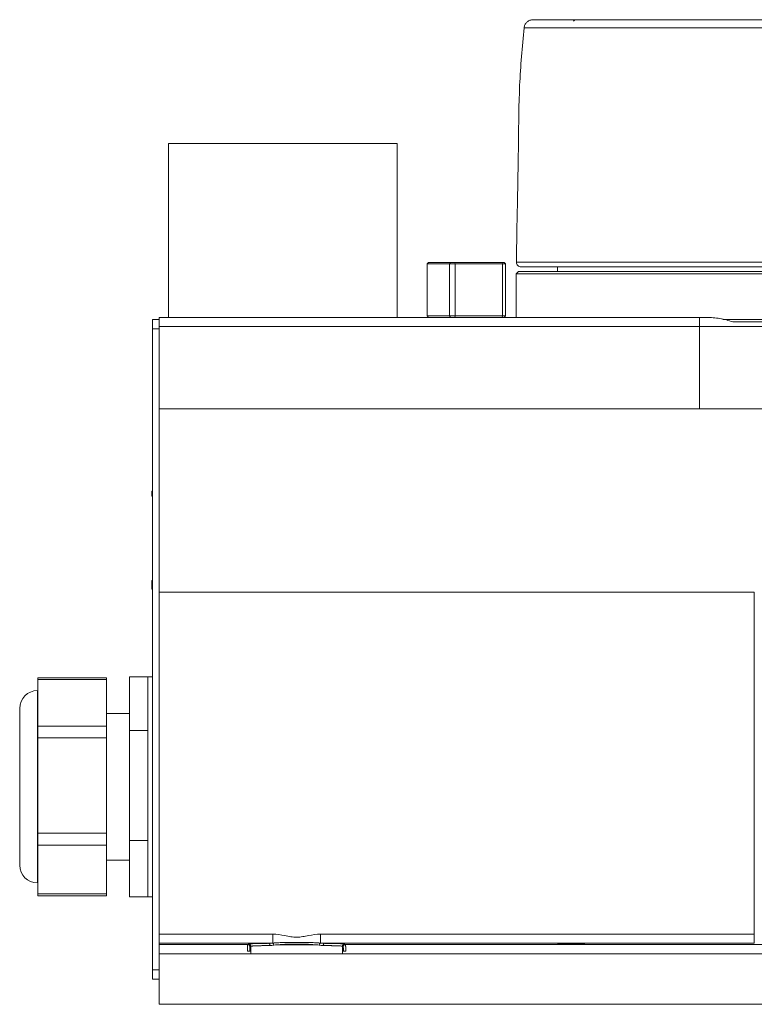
# Paper-space layout '图纸2' of a CAD drawing. Header units: millimetres. Extents: x 94 to 220, y 40 to 188.
# Tile 1 of 5: x 94 to 117, y 67 to 98. Entities that reach past the tile are written whole.
import ezdxf

# ---------------------------------------------------------------- set-up
doc = ezdxf.new("R2010")
doc.units = ezdxf.units.MM

psp = doc.layouts.new('图纸2')

# ---------------------------------------------------------------- linework, layer by layer
at = {"color": 7, "linetype": 'Continuous', "lineweight": 15}
for p, q in [((111.4147, 97.8244), (111.3718, 97.7816)), ((98.729, 93.9673), (98.729, 88.5387)), ((105.8718, 93.9673), (98.729, 93.9673)), ((105.8718, 88.5387), (105.8718, 93.9673)), ((106.8432, 90.253), (106.8004, 90.2102)), ((106.8004, 90.2102), (106.8004, 88.5816)), ((106.8004, 90.2102), (107.497, 90.2102)), ((106.8432, 90.253), (107.5374, 90.253)), ((107.5374, 90.253), (107.497, 90.2102)), ((107.6806, 90.2102), (107.497, 90.2102)), ((107.497, 88.5816), (107.497, 90.2102)), ((107.5374, 90.253), (107.666, 90.253)), ((107.666, 90.253), (107.6806, 90.2102)), ((107.666, 90.253), (109.1427, 90.253)), ((107.6806, 88.5816), (107.6806, 90.2102)), ((107.6806, 90.2102), (109.1574, 90.2102)), ((109.1574, 90.2102), (109.1427, 90.253)), ((109.1427, 90.253), (109.2085, 90.253)), ((109.1574, 90.2102), (109.1574, 88.5816)), ((109.2514, 90.2102), (109.1574, 90.2102)), ((109.2514, 90.2102), (109.2085, 90.253)), ((109.2514, 88.5816), (109.2514, 90.2102)), ((110.8718, 90.1102), (110.8718, 89.9673)), ((109.6575, 89.9673), (109.5861, 89.8959)), ((109.5861, 89.8959), (109.5861, 88.5387)), ((109.5861, 89.8959), (119.0504, 89.8959)), ((109.6575, 89.9673), (119.0504, 89.9673)), ((98.4432, 88.4673), (98.229, 88.4673)), ((98.229, 88.4673), (98.229, 88.1816)), ((98.4432, 88.253), (98.4432, 88.5322)), ((115.301, 88.5387), (98.4861, 88.5387)), ((106.8004, 88.5816), (106.8432, 88.5387)), ((106.8004, 88.5816), (107.497, 88.5816)), ((107.497, 88.5816), (107.6806, 88.5816)), ((107.5374, 88.5387), (107.497, 88.5816)), ((107.666, 88.5387), (107.6806, 88.5816)), ((109.1574, 88.5816), (107.6806, 88.5816)), ((109.1574, 88.5816), (109.1427, 88.5387)), ((109.1574, 88.5816), (109.2514, 88.5816)), ((109.2085, 88.5387), (109.2514, 88.5816)), ((109.2514, 88.5816), (109.2085, 88.5387)), ((115.301, 88.5387), (115.301, 88.253)), ((116.0283, 88.4673), (128.7289, 88.4673)), ((98.4432, 88.1816), (98.229, 88.1816)), ((98.229, 88.1816), (98.229, 68.1816)), ((98.4432, 88.253), (115.301, 88.253)), ((98.4432, 85.6816), (98.4432, 88.253)), ((115.301, 88.253), (117.3998, 88.253)), ((115.301, 85.6816), (115.301, 88.253)), ((116.3452, 88.3959), (117.5427, 88.3959)), ((98.4432, 85.6816), (115.301, 85.6816)), ((98.4432, 79.9673), (98.4432, 85.6816)), ((98.229, 83.1157), (98.2147, 83.1157)), ((98.2147, 83.0607), (98.2147, 83.1157)), ((98.2147, 83.0607), (98.229, 83.0607)), ((98.2147, 82.9618), (98.229, 82.9618)), ((98.2147, 80.3354), (98.2147, 80.0552)), ((98.2147, 80.3354), (98.229, 80.3354)), ((98.2147, 80.0552), (98.2147, 80.0553)), ((98.2147, 80.0552), (98.229, 80.0552)), ((117.0147, 79.9673), (98.4432, 79.9673)), ((98.4432, 69.2979), (98.4432, 79.9673)), ((117.0147, 79.9673), (117.0147, 69.2979)), ((96.8004, 77.2934), (94.6575, 77.2934)), ((94.6575, 77.2934), (94.6575, 77.2388)), ((94.6575, 77.2388), (96.8004, 77.2388)), ((94.6575, 77.2388), (94.6575, 76.5132)), ((96.8004, 77.2388), (96.8004, 77.2934)), ((96.8004, 75.7877), (96.8004, 77.2388)), ((97.5147, 77.3242), (98.0861, 77.3242)), ((97.5147, 75.6486), (97.5147, 77.3242)), ((98.229, 77.3244), (98.0861, 77.3244)), ((98.0861, 77.3244), (98.0861, 75.6486)), ((94.6575, 76.8959), (94.6432, 76.8959)), ((94.6575, 76.5132), (94.6575, 75.7877)), ((97.5147, 76.1816), (96.8004, 76.1816)), ((94.6575, 75.7877), (96.8004, 75.7877)), ((94.6575, 75.7877), (94.6575, 75.4193)), ((96.8004, 75.4193), (96.8004, 75.7877)), ((97.5147, 72.2203), (97.5147, 75.6486)), ((97.5147, 75.6486), (98.0861, 75.6486)), ((98.0861, 75.6486), (98.0861, 72.2203)), ((94.6575, 75.4193), (96.8004, 75.4193)), ((94.6575, 75.4193), (94.6575, 73.9348)), ((96.8004, 72.4504), (96.8004, 75.4193)), ((94.6575, 73.9348), (94.6575, 72.4504)), ((94.6575, 72.4504), (96.8004, 72.4504)), ((94.6575, 72.4504), (94.6575, 72.0764)), ((96.8004, 72.0764), (96.8004, 72.4504)), ((97.5147, 72.2203), (98.0861, 72.2203)), ((97.5147, 70.4676), (97.5147, 72.2203)), ((98.0861, 72.2203), (98.0861, 70.4676)), ((94.6575, 72.0764), (96.8004, 72.0764)), ((94.6575, 72.0764), (94.6575, 71.3175)), ((96.8004, 70.5586), (96.8004, 72.0764)), ((96.8004, 71.6102), (97.5147, 71.6102)), ((94.6575, 71.3175), (94.6575, 70.5586)), ((94.6432, 70.8959), (94.6575, 70.8959)), ((94.6575, 70.5586), (96.8004, 70.5586)), ((94.6575, 70.5586), (94.6575, 70.4983)), ((94.6575, 70.4983), (96.8004, 70.4983)), ((96.8004, 70.4983), (96.8004, 70.5586)), ((97.5147, 70.4676), (98.0861, 70.4676)), ((98.0861, 70.4676), (98.0861, 70.4673)), ((98.0861, 70.4673), (98.229, 70.4673)), ((101.9845, 69.2979), (98.4432, 69.2979)), ((98.4432, 69.0123), (98.4432, 69.2979)), ((101.9845, 69.2979), (101.9845, 69.021)), ((103.4734, 69.2979), (103.4734, 69.021)), ((117.0147, 69.2979), (103.4734, 69.2979)), ((117.0147, 69.2979), (117.0147, 69.0123)), ((101.857, 69.0123), (98.4432, 69.0123)), ((98.4432, 68.9722), (98.4432, 69.0123)), ((98.4432, 68.6865), (98.4432, 68.9722)), ((98.4432, 68.9722), (101.2008, 68.9722)), ((101.2008, 68.9722), (101.2289, 68.991)), ((101.2722, 68.9008), (101.3004, 68.9196)), ((101.3004, 68.779), (101.3004, 68.9196)), ((117.0147, 69.0123), (103.6009, 69.0123)), ((104.1575, 68.9196), (104.1857, 68.9008)), ((104.1575, 68.9196), (104.1575, 68.779)), ((104.2289, 68.991), (104.2571, 68.9722)), ((122.6293, 68.9722), (104.2571, 68.9722)), ((98.4432, 68.6865), (101.3004, 68.6865)), ((98.4432, 67.1102), (98.4432, 68.6865)), ((101.1955, 68.7673), (101.3004, 68.7673)), ((101.2671, 68.7679), (101.3004, 68.779)), ((101.3004, 68.6816), (101.3004, 68.6865)), ((104.1575, 68.6816), (101.3004, 68.6816)), ((104.1908, 68.7679), (104.1575, 68.779)), ((104.1575, 68.779), (104.1575, 68.7673)), ((104.1575, 68.7673), (104.1575, 68.6865)), ((104.1575, 68.7673), (104.2624, 68.7673)), ((122.7289, 68.6865), (104.1575, 68.6865)), ((104.1575, 68.6865), (104.1575, 68.6816)), ((98.4432, 68.1816), (98.229, 68.1816)), ((98.229, 68.1816), (98.229, 67.8959)), ((98.4432, 67.8959), (98.229, 67.8959)), ((98.4432, 67.1102), (124.8842, 67.1102))]:
    psp.add_line(p, q, dxfattribs=at)
at = {"color": 8, "linetype": 'Continuous', "lineweight": 15}
psp.add_line((94.6432, 76.8959), (94.6432, 70.8959), dxfattribs=at)
at = {"color": 7, "linetype": 'Continuous', "lineweight": 15, "flags": 128}
for points in [[(101.857, 69.0123), (101.8648, 69.0108), (101.8723, 69.0069), (101.8792, 69.0006), (101.8854, 68.9922), (101.8906, 68.982), (101.8946, 68.9703), (101.8972, 68.9576), (101.8984, 68.9442)], [(103.5595, 68.9442), (103.5607, 68.9576), (103.5633, 68.9703), (103.5673, 68.982), (103.5725, 68.9922), (103.5787, 69.0006), (103.5856, 69.0069), (103.5931, 69.0108), (103.6009, 69.0123)]]:
    psp.add_lwpolyline(points, dxfattribs=at)
at = {"color": 7, "linetype": 'Continuous', "lineweight": 15}
for centre, radius, start, end in [((109.7315, 90.253), 0.1429, 178.99989, 270), ((94.6432, 76.3387), 0.5571, 90, 180), ((94.6432, 71.453), 0.5571, 180, 270), ((101.2007, 68.9008), 0.0714, 0.02544, 89.96431), ((101.9356, 68.9528), 0.084, 1.70093, 54.37338), ((103.5223, 68.9528), 0.084, 125.62662, 178.29907), ((104.2572, 68.9008), 0.0714, 90.03569, 179.97456)]:
    psp.add_arc(centre, radius, start, end, dxfattribs=at)
psp.add_ellipse((111.3004, 68.991), major_axis=(0.4286, 0), ratio=0.0174551, dxfattribs=at)
for points, knots in [([(109.8285, 97.5717), (109.8354, 97.6033), (109.8491, 97.6664), (109.9079, 97.7457), (109.9874, 97.8016), (110.0603, 97.8227), (110.1023, 97.8241), (110.1123, 97.8244)], [0, 0, 0, 0, 0.2317847, 0.4635701, 0.6953556, 0.9271394, 1, 1, 1, 1]), ([(110.1123, 97.8244), (110.1229, 97.8244), (110.1441, 97.8244), (110.3127, 97.8244), (110.5853, 97.8244), (110.9684, 97.8244), (111.4533, 97.8244), (112.0396, 97.8244), (112.7169, 97.8244), (113.4764, 97.8244), (114.3116, 97.8244), (115.2094, 97.8244), (116.1542, 97.8244), (117.1348, 97.8244), (118.1374, 97.8244), (118.8124, 97.8244), (119.1494, 97.8244)], [0, 0, 0, 0, 0.0683413, 0.1366851, 0.2071113, 0.277776, 0.3482108, 0.4199212, 0.4918721, 0.5635885, 0.6362843, 0.7092224, 0.7819255, 0.8545365, 0.9273814, 1, 1, 1, 1]), ([(109.5886, 90.2555), (109.5986, 90.8525), (109.6193, 92.0948), (109.6592, 93.9352), (109.6632, 95.7803), (109.7734, 96.9742), (109.8285, 97.5717)], [0, 0, 0, 0, 0.2445949, 0.5090428, 0.7543035, 1, 1, 1, 1]), ([(119.1575, 97.5702), (119.1575, 97.5702), (118.8101, 97.5702), (118.1129, 97.5688), (117.0783, 97.5684), (116.0663, 97.5679), (115.0912, 97.5679), (114.1647, 97.5682), (113.3027, 97.5686), (112.5186, 97.5691), (111.8192, 97.5697), (111.2139, 97.5703), (110.7129, 97.5708), (110.3177, 97.5712), (110.0753, 97.5715), (109.9294, 97.5716), (109.8456, 97.5717), (109.8342, 97.5717), (109.8285, 97.5717)], [0, 0, 0, 0, 0.0000006, 0.0725749, 0.1453758, 0.2179428, 0.2905983, 0.3634889, 0.4361374, 0.5078463, 0.5797899, 0.6514931, 0.7219642, 0.7926656, 0.8631285, 0.9009962, 0.9504983, 1, 1, 1, 1]), ([(109.5886, 90.2555), (109.5997, 90.2555), (109.6221, 90.2556), (109.7885, 90.2559), (110.0172, 90.2562), (110.2898, 90.2567), (110.6282, 90.2572), (111.0283, 90.2578), (111.4824, 90.2584), (111.9898, 90.2591), (112.5536, 90.2598), (113.1651, 90.2605), (113.8134, 90.2612), (114.4989, 90.2619), (115.2245, 90.2626), (115.8654, 90.2631), (116.5345, 90.2636), (117.2339, 90.2641), (118.1207, 90.2646), (118.7303, 90.2649), (119.0504, 90.265)], [0, 0, 0, 0, 0.0703902, 0.1416488, 0.194936, 0.2482231, 0.30306, 0.357897, 0.4112132, 0.4645295, 0.5193968, 0.574264, 0.6276052, 0.6809464, 0.7358392, 0.790732, 0.8195956, 0.8773667, 0.9356127, 1, 1, 1, 1]), ([(119.0504, 90.1102), (118.7978, 90.1102), (118.2925, 90.1102), (117.5336, 90.1102), (116.7786, 90.1102), (116.0314, 90.1102), (115.3042, 90.1102), (114.595, 90.1102), (113.9117, 90.1102), (113.2663, 90.1102), (112.6691, 90.1102), (112.117, 90.1102), (111.61, 90.1102), (111.1576, 90.1102), (110.7665, 90.1102), (110.4337, 90.1102), (110.1599, 90.1102), (109.9307, 90.1102), (109.7649, 90.1102), (109.7427, 90.1102), (109.7315, 90.1102)], [0, 0, 0, 0, 0.0516017, 0.1032034, 0.1562027, 0.209202, 0.2625492, 0.3158963, 0.3707949, 0.4256936, 0.4790145, 0.5323356, 0.5872073, 0.6420791, 0.6953701, 0.7486611, 0.8035018, 0.8583425, 0.9287371, 1, 1, 1, 1]), ([(98.4861, 88.5387), (98.4789, 88.5387), (98.4716, 88.5382), (98.4573, 88.536), (98.4502, 88.5343), (98.4432, 88.5322)], [0, 0, 0, 0, 0.5, 0.5, 1, 1, 1, 1]), ([(116.3452, 88.3959), (116.2779, 88.4207), (116.2097, 88.4402), (116.0729, 88.4744), (116.0041, 88.4888), (115.8661, 88.5125), (115.7968, 88.5219), (115.6584, 88.535), (115.5893, 88.5387), (115.5204, 88.5387)], [0, 0, 0, 0, 0.25, 0.25, 0.5, 0.5, 0.75, 0.75, 1, 1, 1, 1]), ([(98.2147, 83.0607), (98.2147, 83.0575), (98.2147, 83.051), (98.2147, 83.0399), (98.2147, 83.0274), (98.2147, 83.0139), (98.2147, 83.0001), (98.2147, 82.9868), (98.2147, 82.9741), (98.2147, 82.9658), (98.2147, 82.9618)], [0, 0, 0, 0, 0.1116763, 0.2321069, 0.3623349, 0.5021564, 0.6415059, 0.7710863, 0.8901559, 1, 1, 1, 1]), ([(94.0861, 73.8959), (94.0861, 74.5492), (94.0861, 75.1754), (94.0861, 76.0934), (94.0861, 76.347), (94.0861, 76.3385)], [0, 0, 0, 0, 0.5, 0.5, 1, 1, 1, 1]), ([(94.0861, 71.4532), (94.0861, 71.4616), (94.0861, 71.7226), (94.0861, 72.6369), (94.0861, 73.2535), (94.0861, 73.8959)], [0, 0, 0, 0, 0.5, 0.5, 1, 1, 1, 1]), ([(101.9845, 69.2979), (102.1103, 69.2979), (102.2349, 69.2757), (102.4211, 69.2403), (102.4831, 69.2282), (102.6082, 69.2102), (102.6714, 69.2046), (102.7961, 69.2052), (102.8579, 69.2111), (102.9808, 69.2293), (103.042, 69.2413), (103.2257, 69.2762), (103.3486, 69.2979), (103.4734, 69.2979)], [0, 0, 0, 0, 0.25, 0.25, 0.375, 0.375, 0.5, 0.5, 0.625, 0.625, 0.75, 0.75, 1, 1, 1, 1]), ([(101.1955, 68.7673), (101.1955, 68.7738), (101.1956, 68.7873), (101.1958, 68.8073), (101.196, 68.8277), (101.1963, 68.8483), (101.1966, 68.8686), (101.197, 68.8884), (101.1974, 68.9072), (101.1978, 68.9246), (101.1983, 68.9401), (101.1989, 68.9532), (101.1995, 68.9634), (101.2001, 68.9704), (101.2005, 68.9716), (101.2008, 68.9722)], [0, 0, 0, 0, 0.0567003, 0.1167717, 0.1802142, 0.2470277, 0.3172118, 0.3907665, 0.4676915, 0.5479865, 0.6316511, 0.7186852, 0.8090883, 0.90286, 1, 1, 1, 1]), ([(101.2289, 68.991), (101.2291, 68.9912), (101.2294, 68.9918), (101.2314, 68.9925), (101.2346, 68.9933), (101.2391, 68.994), (101.2449, 68.9948), (101.2519, 68.9956), (101.2603, 68.9963), (101.2798, 68.9978), (101.3191, 69.0001), (101.3922, 69.003), (101.4844, 69.0057), (101.5761, 69.0078), (101.6565, 69.0093), (101.7198, 69.0104), (101.7863, 69.0114), (101.8334, 69.012), (101.857, 69.0123)], [0, 0, 0, 0, 0.03092303, 0.06176222, 0.09254376, 0.12329402, 0.15403941, 0.1848064, 0.21562136, 0.24651056, 0.37319047, 0.50002611, 0.62670041, 0.75353424, 0.81516912, 0.87665043, 0.93819024, 1, 1, 1, 1]), ([(101.2289, 68.991), (101.2323, 68.9909), (101.2389, 68.9906), (101.2487, 68.9884), (101.2579, 68.9851), (101.2663, 68.9807), (101.2737, 68.9755), (101.2801, 68.9697), (101.2854, 68.9636), (101.2896, 68.9575), (101.2929, 68.9515), (101.2955, 68.9458), (101.2973, 68.9406), (101.2986, 68.9358), (101.2994, 68.9315), (101.2999, 68.9278), (101.3002, 68.9246), (101.3004, 68.9219), (101.3004, 68.9203), (101.3004, 68.9196)], [0, 0, 0, 0, 0.0890769, 0.1778799, 0.2652201, 0.3499754, 0.4311591, 0.5079669, 0.5797976, 0.6462504, 0.7071046, 0.762288, 0.8118421, 0.855888, 0.8945968, 0.9281647, 0.9567944, 0.9806805, 1, 1, 1, 1]), ([(101.2671, 68.7679), (101.2675, 68.8064), (101.2682, 68.8401), (101.27, 68.8869), (101.2711, 68.9001), (101.2722, 68.9008)], [0, 0, 0, 0, 0.5, 0.5, 1, 1, 1, 1]), ([(101.3004, 68.9196), (101.3004, 68.9198), (101.3004, 68.9206), (101.3013, 68.9214), (101.3048, 68.9229), (101.314, 68.9248), (101.3331, 68.9271), (101.3674, 68.9297), (101.423, 68.9327), (101.4869, 68.9352), (101.5473, 68.9371), (101.5935, 68.9384), (101.6444, 68.9396), (101.7003, 68.9409), (101.7613, 68.942), (101.8272, 68.9432), (101.8745, 68.9439), (101.8984, 68.9442)], [0, 0, 0, 0, 0.0100467, 0.0376456, 0.0827962, 0.1454957, 0.2257398, 0.3235238, 0.438841, 0.5716815, 0.6281923, 0.6862624, 0.7458915, 0.8070797, 0.8698269, 0.9341336, 1, 1, 1, 1]), ([(101.9845, 69.021), (102.0464, 69.0276), (102.1075, 69.0303), (102.231, 69.0338), (102.2926, 69.0343), (102.4163, 69.0345), (102.4784, 69.0342), (102.6041, 69.0337), (102.6674, 69.0335), (102.7929, 69.0335), (102.8554, 69.0337), (102.9807, 69.0342), (103.0437, 69.0345), (103.1677, 69.0343), (103.2288, 69.0338), (103.3508, 69.0303), (103.4115, 69.0276), (103.4734, 69.021)], [0, 0, 0, 0, 0.125, 0.125, 0.25, 0.25, 0.375, 0.375, 0.5, 0.5, 0.625, 0.625, 0.75, 0.75, 0.875, 0.875, 1, 1, 1, 1]), ([(102.152, 68.9673), (102.1975, 68.9714), (102.244, 68.9749), (102.3382, 68.9806), (102.3859, 68.9829), (102.5308, 68.9886), (102.6309, 68.9906), (102.7792, 68.9906), (102.8285, 68.9901), (102.9269, 68.9881), (102.9761, 68.9867), (103.1221, 68.9809), (103.2159, 68.9755), (103.3059, 68.9673)], [0, 0, 0, 0, 0.125, 0.125, 0.25, 0.25, 0.5, 0.5, 0.625, 0.625, 0.75, 0.75, 1, 1, 1, 1]), ([(103.3059, 68.9673), (103.1248, 68.9673), (102.9269, 68.9673), (102.531, 68.9673), (102.3331, 68.9673), (102.152, 68.9673)], [0, 0, 0, 0, 0.5, 0.5, 1, 1, 1, 1]), ([(103.5595, 68.9442), (103.5718, 68.9441), (103.5963, 68.9437), (103.6317, 68.9431), (103.6657, 68.9426), (103.6983, 68.942), (103.7296, 68.9414), (103.7594, 68.9408), (103.7879, 68.9402), (103.815, 68.9396), (103.8408, 68.939), (103.8654, 68.9383), (103.8886, 68.9377), (103.9106, 68.9371), (103.9639, 68.9355), (104.033, 68.9329), (104.0965, 68.9294), (104.1321, 68.9263), (104.1493, 68.9239), (104.1558, 68.9219), (104.1574, 68.9208), (104.1575, 68.9198), (104.1575, 68.9196)], [0, 0, 0, 0, 0.0337465, 0.0669953, 0.0997466, 0.1320005, 0.163757, 0.1950162, 0.225778, 0.2560427, 0.28581, 0.31508, 0.3438527, 0.3721282, 0.3999062, 0.5577802, 0.6916304, 0.8014369, 0.8871861, 0.9488675, 0.9864732, 1, 1, 1, 1]), ([(103.6009, 69.0123), (103.6128, 69.0121), (103.6365, 69.0118), (103.6711, 69.0114), (103.7048, 69.0109), (103.7377, 69.0104), (103.7697, 69.0098), (103.8008, 69.0093), (103.831, 69.0087), (103.8907, 69.0076), (103.9734, 69.0057), (104.0657, 69.003), (104.1388, 69.0001), (104.1823, 68.9976), (104.2066, 68.9956), (104.2194, 68.994), (104.2274, 68.9925), (104.2284, 68.9915), (104.2289, 68.991)], [0, 0, 0, 0, 0.03092009, 0.06175645, 0.0925353, 0.12328299, 0.15402595, 0.18479065, 0.21560347, 0.24649068, 0.37316504, 0.4999988, 0.62667497, 0.75351437, 0.81515322, 0.87663921, 0.93818433, 1, 1, 1, 1]), ([(104.2289, 68.991), (104.2255, 68.9908), (104.2188, 68.9906), (104.2095, 68.9885), (104.2012, 68.9855), (104.194, 68.982), (104.1878, 68.9781), (104.1827, 68.9741), (104.1752, 68.9672), (104.1664, 68.9557), (104.1592, 68.9383), (104.1575, 68.9258), (104.1575, 68.9196), (104.1575, 68.9196)], [0, 0, 0, 0, 0.0924508, 0.1779382, 0.2564595, 0.3280125, 0.392595, 0.4502051, 0.500841, 0.6671894, 0.8335351, 0.9998791, 1, 1, 1, 1]), ([(104.1857, 68.9008), (104.1868, 68.9001), (104.1879, 68.8869), (104.1897, 68.8401), (104.1904, 68.8064), (104.1908, 68.7679)], [0, 0, 0, 0, 0.5, 0.5, 1, 1, 1, 1]), ([(104.2571, 68.9722), (104.2573, 68.9719), (104.2575, 68.9714), (104.2579, 68.9687), (104.2583, 68.9648), (104.2587, 68.9596), (104.259, 68.9533), (104.2593, 68.9459), (104.2596, 68.9377), (104.2599, 68.9286), (104.2602, 68.9188), (104.2605, 68.9084), (104.2607, 68.8975), (104.261, 68.8862), (104.2612, 68.8746), (104.2614, 68.8627), (104.2616, 68.8507), (104.2617, 68.8386), (104.2619, 68.8265), (104.262, 68.8144), (104.2621, 68.8024), (104.2623, 68.7905), (104.2623, 68.7789), (104.2624, 68.7711), (104.2624, 68.7673)], [0, 0, 0, 0, 0.0578169, 0.1144566, 0.1699189, 0.224204, 0.2773117, 0.3292421, 0.3799952, 0.4295708, 0.4779691, 0.52519, 0.5712334, 0.6160994, 0.659788, 0.7022991, 0.7436327, 0.783789, 0.8227677, 0.860569, 0.8971929, 0.9326394, 0.9669084, 1, 1, 1, 1]), ([(101.2671, 68.7679), (101.2668, 68.7679), (101.2661, 68.7678), (101.2633, 68.7677), (101.2592, 68.7677), (101.2535, 68.7676), (101.246, 68.7675), (101.236, 68.7674), (101.2237, 68.7674), (101.21, 68.7673), (101.2005, 68.7673), (101.1955, 68.7673)], [0, 0, 0, 0, 0.105114, 0.2056985, 0.3036321, 0.4009473, 0.4997145, 0.6204095, 0.7496939, 0.8693055, 1, 1, 1, 1]), ([(104.1908, 68.7679), (104.191, 68.7679), (104.1914, 68.7679), (104.1936, 68.7678), (104.1967, 68.7678), (104.2009, 68.7677), (104.2059, 68.7676), (104.2137, 68.7675), (104.2259, 68.7675), (104.2435, 68.7674), (104.2562, 68.7673), (104.2624, 68.7673)], [0, 0, 0, 0, 0.088497, 0.1761805, 0.2621138, 0.3453929, 0.4252044, 0.5008738, 0.6673315, 0.8355806, 1, 1, 1, 1])]:
    psp.add_open_spline(points, degree=3, knots=knots, dxfattribs=at)
for points in [[(115.301, 88.5387), (115.3754, 88.5387), (115.4461, 88.5387), (115.5204, 88.5387)], [(117.3998, 85.6816), (116.7082, 85.6816), (116.0046, 85.6816), (115.301, 85.6816)], [(101.857, 69.0123), (101.8983, 69.0127), (101.9408, 69.016), (101.9845, 69.021)], [(101.8984, 68.9442), (101.9376, 68.9448), (101.978, 68.9489), (102.0195, 68.9553)], [(102.0195, 68.9553), (102.0508, 68.96), (102.0828, 68.9639), (102.1153, 68.9673)], [(102.1153, 68.9673), (102.1275, 68.9673), (102.1397, 68.9673), (102.152, 68.9673)], [(103.3059, 68.9673), (103.3182, 68.9673), (103.3304, 68.9673), (103.3426, 68.9673)], [(103.3426, 68.9673), (103.375, 68.964), (103.407, 68.9601), (103.4384, 68.9553)], [(103.4384, 68.9553), (103.4799, 68.9489), (103.5203, 68.9448), (103.5595, 68.9442)], [(103.4734, 69.021), (103.5171, 69.016), (103.5596, 69.0127), (103.6009, 69.0123)], [(101.3004, 68.7673), (101.3004, 68.7411), (101.3004, 68.7138), (101.3004, 68.6865)]]:
    psp.add_open_spline(points, degree=3, dxfattribs=at)

doc.saveas('drawing.dxf')
